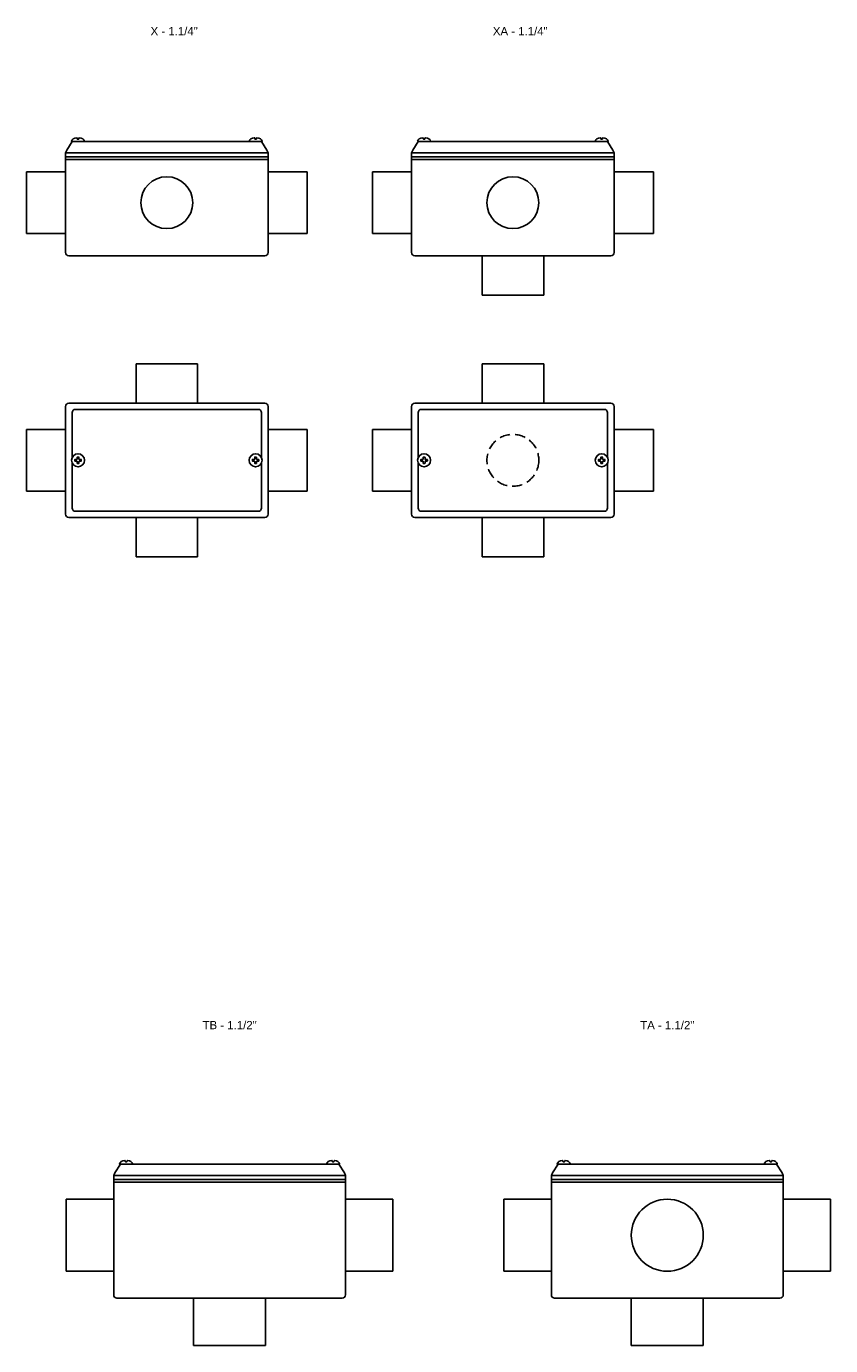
# Model space of a CAD drawing. Header units: millimetres. Extents: x -1637 to 3313, y 823 to 4086.
# Tile 12 of 18: x 2268 to 2760, y 1546 to 2353. Entities that reach past the tile are written whole.
import ezdxf
from ezdxf.enums import TextEntityAlignment as Align

# ---------------------------------------------------------------- set-up
doc = ezdxf.new("R2010")
doc.units = ezdxf.units.MM
doc.linetypes.add('HIDDEN', pattern=[9.525, 6.35, -3.175])
doc.layers.add('CONDULETE', color=8, linetype='Continuous')
doc.layers.add('FURO VASADO', color=251, linetype='HIDDEN')
doc.styles.get("Standard").update_dxf_attribs({"font": 'arial.ttf'})

msp = doc.modelspace()

# ---------------------------------------------------------------- linework, layer by layer
at = {"layer": 'CONDULETE'}
for p, q in [((2291.77, 2275.81), (2292.5, 2277.47)), ((2295.87, 2282.68), (2292.5, 2277.47)), ((2303.17, 2282.68), (2295.62, 2282.68)), ((2298.88, 2284.31), (2298.82, 2284.87)), ((2299.39, 2284.13), (2299.07, 2284.13)), ((2299.39, 2284.13), (2299.71, 2284.13)), ((2299.91, 2284.31), (2299.96, 2284.87)), ((2303.17, 2282.68), (2404.38, 2282.68)), ((2404.38, 2282.68), (2411.92, 2282.68)), ((2407.63, 2284.31), (2407.58, 2284.87)), ((2408.15, 2284.13), (2407.83, 2284.13)), ((2408.15, 2284.13), (2408.47, 2284.13)), ((2408.67, 2284.31), (2408.72, 2284.87)), ((2411.68, 2282.68), (2415.05, 2277.47)), ((2415.77, 2275.81), (2415.05, 2277.47)), ((2503.68, 2275.81), (2504.4, 2277.47)), ((2507.77, 2282.68), (2504.4, 2277.47)), ((2515.07, 2282.68), (2507.53, 2282.68)), ((2510.78, 2284.31), (2510.73, 2284.87)), ((2511.3, 2284.13), (2510.98, 2284.13)), ((2511.3, 2284.13), (2511.62, 2284.13)), ((2511.82, 2284.31), (2511.87, 2284.87)), ((2515.07, 2282.68), (2616.28, 2282.68)), ((2616.28, 2282.68), (2623.83, 2282.68)), ((2619.53, 2284.31), (2619.48, 2284.87)), ((2620.05, 2284.13), (2619.73, 2284.13)), ((2620.05, 2284.13), (2620.37, 2284.13)), ((2620.57, 2284.31), (2620.62, 2284.87)), ((2623.58, 2282.68), (2626.95, 2277.47)), ((2627.68, 2275.81), (2626.95, 2277.47)), ((2291.77, 2275.81), (2291.77, 2214.68)), ((2291.77, 2275.81), (2415.77, 2275.81)), ((2291.77, 2273.34), (2415.77, 2273.34)), ((2291.77, 2271.68), (2415.77, 2271.68)), ((2415.77, 2214.68), (2415.77, 2275.81)), ((2503.68, 2275.81), (2503.68, 2214.68)), ((2503.68, 2275.81), (2627.68, 2275.81)), ((2503.68, 2273.34), (2627.68, 2273.34)), ((2503.68, 2271.68), (2627.68, 2271.68)), ((2627.68, 2214.68), (2627.68, 2275.81)), ((2291.77, 2264.12), (2267.77, 2264.12)), ((2267.77, 2264.12), (2267.77, 2226.37)), ((2415.77, 2264.12), (2439.77, 2264.12)), ((2439.77, 2264.12), (2439.77, 2226.37)), ((2503.68, 2264.12), (2479.68, 2264.12)), ((2479.68, 2264.12), (2479.68, 2226.37)), ((2627.68, 2264.12), (2651.68, 2264.12)), ((2651.68, 2264.12), (2651.68, 2226.37)), ((2267.77, 2226.37), (2291.77, 2226.37)), ((2439.77, 2226.37), (2415.77, 2226.37)), ((2479.68, 2226.37), (2503.68, 2226.37)), ((2651.68, 2226.37), (2627.68, 2226.37)), ((2293.77, 2212.68), (2413.77, 2212.68)), ((2505.68, 2212.68), (2625.68, 2212.68)), ((2546.8, 2188.68), (2546.8, 2212.68)), ((2584.55, 2212.68), (2584.55, 2188.68)), ((2584.55, 2188.68), (2546.8, 2188.68)), ((2372.65, 2146.56), (2334.9, 2146.56)), ((2334.9, 2146.56), (2334.9, 2122.56)), ((2372.65, 2122.56), (2372.65, 2146.56)), ((2584.55, 2146.56), (2546.8, 2146.56)), ((2546.8, 2146.56), (2546.8, 2122.56)), ((2584.55, 2122.56), (2584.55, 2146.56)), ((2291.77, 2120.56), (2291.77, 2054.56)), ((2293.77, 2122.56), (2413.77, 2122.56)), ((2295.87, 2116.76), (2295.87, 2089.42)), ((2297.87, 2118.76), (2409.68, 2118.76)), ((2411.68, 2116.76), (2411.68, 2089.42)), ((2415.77, 2120.56), (2415.77, 2054.56)), ((2503.68, 2120.56), (2503.68, 2054.56)), ((2505.68, 2122.56), (2625.68, 2122.56)), ((2507.77, 2116.76), (2507.77, 2089.42)), ((2509.77, 2118.76), (2621.58, 2118.76)), ((2623.58, 2116.76), (2623.58, 2089.42)), ((2627.68, 2120.56), (2627.68, 2054.56)), ((2291.77, 2106.43), (2267.77, 2106.43)), ((2267.77, 2106.43), (2267.77, 2068.68)), ((2415.77, 2106.43), (2439.77, 2106.43)), ((2439.77, 2106.43), (2439.77, 2068.68)), ((2503.68, 2106.43), (2479.68, 2106.43)), ((2479.68, 2106.43), (2479.68, 2068.68)), ((2627.68, 2106.43), (2651.68, 2106.43)), ((2651.68, 2106.43), (2651.68, 2068.68)), ((2295.87, 2085.69), (2295.87, 2058.35)), ((2295.87, 2085.69), (2295.87, 2058.35)), ((2297.4, 2087.56), (2297.4, 2087.93)), ((2297.4, 2087.56), (2297.4, 2087.19)), ((2297.6, 2088.13), (2298.66, 2088.13)), ((2297.6, 2086.99), (2298.66, 2086.99)), ((2298.82, 2089.35), (2298.82, 2088.29)), ((2298.82, 2085.76), (2298.82, 2086.83)), ((2299.39, 2089.55), (2299.02, 2089.55)), ((2299.39, 2085.56), (2299.02, 2085.56)), ((2299.39, 2089.55), (2299.76, 2089.55)), ((2299.39, 2085.56), (2299.76, 2085.56)), ((2299.96, 2089.35), (2299.96, 2088.29)), ((2299.96, 2085.76), (2299.96, 2086.83)), ((2301.19, 2088.13), (2300.12, 2088.13)), ((2301.19, 2086.99), (2300.12, 2086.99)), ((2301.39, 2087.56), (2301.39, 2087.93)), ((2301.39, 2087.56), (2301.39, 2087.19)), ((2406.15, 2087.56), (2406.15, 2087.93)), ((2406.15, 2087.56), (2406.15, 2087.19)), ((2406.35, 2088.13), (2407.42, 2088.13)), ((2406.35, 2086.99), (2407.42, 2086.99)), ((2407.58, 2089.35), (2407.58, 2088.29)), ((2407.58, 2085.76), (2407.58, 2086.83)), ((2408.15, 2089.55), (2407.78, 2089.55)), ((2408.15, 2085.56), (2407.78, 2085.56)), ((2408.15, 2089.55), (2408.52, 2089.55)), ((2408.15, 2085.56), (2408.52, 2085.56)), ((2408.72, 2089.35), (2408.72, 2088.29)), ((2408.72, 2085.76), (2408.72, 2086.83)), ((2409.94, 2088.13), (2408.88, 2088.13)), ((2409.94, 2086.99), (2408.88, 2086.99)), ((2410.14, 2087.56), (2410.14, 2087.93)), ((2410.14, 2087.56), (2410.14, 2087.19)), ((2411.68, 2085.69), (2411.68, 2058.35)), ((2411.68, 2085.69), (2411.68, 2058.35)), ((2507.77, 2085.69), (2507.77, 2058.35)), ((2507.77, 2085.69), (2507.77, 2058.35)), ((2509.3, 2087.56), (2509.3, 2087.93)), ((2509.3, 2087.56), (2509.3, 2087.19)), ((2509.5, 2088.13), (2510.57, 2088.13)), ((2509.5, 2086.99), (2510.57, 2086.99)), ((2510.73, 2089.35), (2510.73, 2088.29)), ((2510.73, 2085.76), (2510.73, 2086.83)), ((2511.3, 2089.55), (2510.93, 2089.55)), ((2511.3, 2085.56), (2510.93, 2085.56)), ((2511.3, 2089.55), (2511.67, 2089.55)), ((2511.3, 2085.56), (2511.67, 2085.56)), ((2511.87, 2089.35), (2511.87, 2088.29)), ((2511.87, 2085.76), (2511.87, 2086.83)), ((2513.09, 2088.13), (2512.03, 2088.13)), ((2513.09, 2086.99), (2512.03, 2086.99)), ((2513.29, 2087.56), (2513.29, 2087.93)), ((2513.29, 2087.56), (2513.29, 2087.19)), ((2618.06, 2087.56), (2618.06, 2087.93)), ((2618.06, 2087.56), (2618.06, 2087.19)), ((2618.26, 2088.13), (2619.32, 2088.13)), ((2618.26, 2086.99), (2619.32, 2086.99)), ((2619.48, 2089.35), (2619.48, 2088.29)), ((2619.48, 2085.76), (2619.48, 2086.83)), ((2620.05, 2089.55), (2619.68, 2089.55)), ((2620.05, 2085.56), (2619.68, 2085.56)), ((2620.05, 2089.55), (2620.42, 2089.55)), ((2620.05, 2085.56), (2620.42, 2085.56)), ((2620.62, 2089.35), (2620.62, 2088.29)), ((2620.62, 2085.76), (2620.62, 2086.83)), ((2621.85, 2088.13), (2620.78, 2088.13)), ((2621.85, 2086.99), (2620.78, 2086.99)), ((2622.05, 2087.56), (2622.05, 2087.93)), ((2622.05, 2087.56), (2622.05, 2087.19)), ((2623.58, 2085.69), (2623.58, 2058.35)), ((2623.58, 2085.69), (2623.58, 2058.35)), ((2267.77, 2068.68), (2291.77, 2068.68)), ((2439.77, 2068.68), (2415.77, 2068.68)), ((2479.68, 2068.68), (2503.68, 2068.68)), ((2651.68, 2068.68), (2627.68, 2068.68)), ((2293.77, 2052.56), (2413.77, 2052.56)), ((2297.87, 2056.35), (2409.68, 2056.35)), ((2334.9, 2028.56), (2334.9, 2052.56)), ((2372.65, 2052.56), (2372.65, 2028.56)), ((2505.68, 2052.56), (2625.68, 2052.56)), ((2509.77, 2056.35), (2621.58, 2056.35)), ((2546.8, 2028.56), (2546.8, 2052.56)), ((2584.55, 2052.56), (2584.55, 2028.56)), ((2372.65, 2028.56), (2334.9, 2028.56)), ((2584.55, 2028.56), (2546.8, 2028.56)), ((2325.33, 1656.65), (2321.96, 1651.44)), ((2332.63, 1656.65), (2325.08, 1656.65)), ((2328.34, 1658.28), (2328.29, 1658.84)), ((2328.86, 1658.1), (2328.54, 1658.1)), ((2328.86, 1658.1), (2329.18, 1658.1)), ((2329.37, 1658.28), (2329.43, 1658.84)), ((2332.63, 1656.65), (2451.84, 1656.65)), ((2451.84, 1656.65), (2459.38, 1656.65)), ((2455.09, 1658.28), (2455.04, 1658.84)), ((2455.61, 1658.1), (2455.29, 1658.1)), ((2455.61, 1658.1), (2455.93, 1658.1)), ((2456.13, 1658.28), (2456.18, 1658.84)), ((2459.14, 1656.65), (2462.51, 1651.44)), ((2593.33, 1656.65), (2589.96, 1651.44)), ((2600.63, 1656.65), (2593.08, 1656.65)), ((2596.34, 1658.28), (2596.29, 1658.84)), ((2596.86, 1658.1), (2596.54, 1658.1)), ((2596.86, 1658.1), (2597.18, 1658.1)), ((2597.38, 1658.28), (2597.43, 1658.84)), ((2600.63, 1656.65), (2719.84, 1656.65)), ((2719.84, 1656.65), (2727.38, 1656.65)), ((2723.09, 1658.28), (2723.04, 1658.84)), ((2723.61, 1658.1), (2723.29, 1658.1)), ((2723.61, 1658.1), (2723.93, 1658.1)), ((2724.13, 1658.28), (2724.18, 1658.84)), ((2727.14, 1656.65), (2730.51, 1651.44)), ((2321.23, 1649.78), (2321.96, 1651.44)), ((2321.23, 1649.78), (2321.23, 1576.65)), ((2321.23, 1649.78), (2463.23, 1649.78)), ((2463.23, 1649.78), (2462.51, 1651.44)), ((2463.23, 1576.65), (2463.23, 1649.78)), ((2589.23, 1649.78), (2589.96, 1651.44)), ((2589.23, 1649.78), (2589.23, 1576.65)), ((2589.23, 1649.78), (2731.23, 1649.78)), ((2731.23, 1649.78), (2730.51, 1651.44)), ((2731.23, 1576.65), (2731.23, 1649.78)), ((2321.23, 1647.31), (2463.23, 1647.31)), ((2321.23, 1645.65), (2463.23, 1645.65)), ((2589.23, 1647.31), (2731.23, 1647.31)), ((2589.23, 1645.65), (2731.23, 1645.65)), ((2321.23, 1635.27), (2292.23, 1635.27)), ((2292.23, 1635.27), (2292.23, 1591.17)), ((2463.23, 1635.27), (2492.23, 1635.27)), ((2492.23, 1635.27), (2492.23, 1591.17)), ((2589.23, 1635.27), (2560.23, 1635.27)), ((2560.23, 1635.27), (2560.23, 1591.17)), ((2731.23, 1635.27), (2760.23, 1635.27)), ((2760.23, 1635.27), (2760.23, 1591.17)), ((2292.23, 1591.17), (2321.23, 1591.17)), ((2492.23, 1591.17), (2463.23, 1591.17)), ((2560.23, 1591.17), (2589.23, 1591.17)), ((2760.23, 1591.17), (2731.23, 1591.17)), ((2323.23, 1574.65), (2461.23, 1574.65)), ((2370.18, 1574.65), (2370.18, 1545.65)), ((2414.28, 1545.65), (2414.28, 1574.65)), ((2591.23, 1574.65), (2729.23, 1574.65)), ((2638.18, 1574.65), (2638.18, 1545.65)), ((2682.28, 1545.65), (2682.28, 1574.65)), ((2370.18, 1545.65), (2414.28, 1545.65)), ((2638.18, 1545.65), (2682.28, 1545.65))]:
    msp.add_line(p, q, dxfattribs=at)
for centre, radius in [((2353.77, 2245.24), 15.88), ((2565.68, 2245.24), 15.88), ((2299.39, 2087.56), 3.99), ((2408.15, 2087.56), 3.99), ((2511.3, 2087.56), 3.99), ((2620.05, 2087.56), 3.99), ((2660.23, 1613.22), 22.05)]:
    msp.add_circle(centre, radius, dxfattribs=at)
for centre, radius, start, end in [((2295.62, 2282.88), 0.2, 170.96153, 270), ((2298.63, 2284.85), 0.2, 5.15271, 97.00038), ((2299.07, 2284.33), 0.2, 185.15271, 270), ((2299.71, 2284.33), 0.2, 270, 354.84729), ((2300.16, 2284.85), 0.2, 82.99962, 174.84729), ((2303.17, 2282.88), 0.2, 270, 9.03847), ((2404.38, 2282.88), 0.2, 170.96153, 270), ((2407.38, 2284.85), 0.2, 5.15271, 97.00038), ((2407.83, 2284.33), 0.2, 185.15271, 270), ((2408.47, 2284.33), 0.2, 270, 354.84729), ((2408.92, 2284.85), 0.2, 82.99962, 174.84729), ((2411.92, 2282.88), 0.2, 270, 9.03847), ((2507.53, 2282.88), 0.2, 170.96153, 270), ((2510.53, 2284.85), 0.2, 5.15271, 97.00038), ((2510.98, 2284.33), 0.2, 185.15271, 270), ((2511.62, 2284.33), 0.2, 270, 354.84729), ((2512.07, 2284.85), 0.2, 82.99962, 174.84729), ((2515.07, 2282.88), 0.2, 270, 9.03847), ((2616.28, 2282.88), 0.2, 170.96153, 270), ((2619.28, 2284.85), 0.2, 5.15271, 97.00038), ((2619.73, 2284.33), 0.2, 185.15271, 270), ((2620.37, 2284.33), 0.2, 270, 354.84729), ((2620.82, 2284.85), 0.2, 82.99962, 174.84729), ((2623.83, 2282.88), 0.2, 270, 9.03847), ((2293.77, 2214.68), 2, 180, 270), ((2413.77, 2214.68), 2, 270, 0), ((2505.68, 2214.68), 2, 180, 270), ((2625.68, 2214.68), 2, 270, 0), ((2293.77, 2120.56), 2, 90, 180), ((2297.87, 2116.76), 2, 90, 180), ((2409.68, 2116.76), 2, 0, 90), ((2413.77, 2120.56), 2, 0, 90), ((2505.68, 2120.56), 2, 90, 180), ((2509.77, 2116.76), 2, 90, 180), ((2621.58, 2116.76), 2, 0, 90), ((2625.68, 2120.56), 2, 0, 90), ((2297.6, 2087.93), 0.2, 90, 180), ((2297.6, 2087.19), 0.2, 180, 270), ((2298.66, 2088.29), 0.16, 270, 0), ((2298.66, 2086.83), 0.16, 0, 90), ((2299.02, 2089.35), 0.2, 90, 180), ((2299.02, 2085.76), 0.2, 180, 270), ((2299.76, 2089.35), 0.2, 0, 90), ((2299.76, 2085.76), 0.2, 270, 0), ((2300.12, 2088.29), 0.16, 180, 270), ((2300.12, 2086.83), 0.16, 90, 180), ((2301.19, 2087.93), 0.2, 0, 90), ((2301.19, 2087.19), 0.2, 270, 0), ((2406.35, 2087.93), 0.2, 90, 180), ((2406.35, 2087.19), 0.2, 180, 270), ((2407.42, 2088.29), 0.16, 270, 0), ((2407.42, 2086.83), 0.16, 0, 90), ((2407.78, 2089.35), 0.2, 90, 180), ((2407.78, 2085.76), 0.2, 180, 270), ((2408.52, 2089.35), 0.2, 0, 90), ((2408.52, 2085.76), 0.2, 270, 0), ((2408.88, 2088.29), 0.16, 180, 270), ((2408.88, 2086.83), 0.16, 90, 180), ((2409.94, 2087.93), 0.2, 0, 90), ((2409.94, 2087.19), 0.2, 270, 0), ((2509.5, 2087.93), 0.2, 90, 180), ((2509.5, 2087.19), 0.2, 180, 270), ((2510.57, 2088.29), 0.16, 270, 0), ((2510.57, 2086.83), 0.16, 0, 90), ((2510.93, 2089.35), 0.2, 90, 180), ((2510.93, 2085.76), 0.2, 180, 270), ((2511.67, 2089.35), 0.2, 0, 90), ((2511.67, 2085.76), 0.2, 270, 0), ((2512.03, 2088.29), 0.16, 180, 270), ((2512.03, 2086.83), 0.16, 90, 180), ((2513.09, 2087.93), 0.2, 0, 90), ((2513.09, 2087.19), 0.2, 270, 0), ((2618.26, 2087.93), 0.2, 90, 180), ((2618.26, 2087.19), 0.2, 180, 270), ((2619.32, 2088.29), 0.16, 270, 0), ((2619.32, 2086.83), 0.16, 0, 90), ((2619.68, 2089.35), 0.2, 90, 180), ((2619.68, 2085.76), 0.2, 180, 270), ((2620.42, 2089.35), 0.2, 0, 90), ((2620.42, 2085.76), 0.2, 270, 0), ((2620.78, 2088.29), 0.16, 180, 270), ((2620.78, 2086.83), 0.16, 90, 180), ((2621.85, 2087.93), 0.2, 0, 90), ((2621.85, 2087.19), 0.2, 270, 0), ((2293.77, 2054.56), 2, 180, 270), ((2297.87, 2058.35), 2, 180, 270), ((2409.68, 2058.35), 2, 270, 0), ((2413.77, 2054.56), 2, 270, 0), ((2505.68, 2054.56), 2, 180, 270), ((2509.77, 2058.35), 2, 180, 270), ((2621.58, 2058.35), 2, 270, 0), ((2625.68, 2054.56), 2, 270, 0), ((2325.08, 1656.85), 0.2, 170.96153, 270), ((2328.09, 1658.82), 0.2, 5.15271, 97.00038), ((2328.54, 1658.3), 0.2, 185.15271, 270), ((2329.18, 1658.3), 0.2, 270, 354.84729), ((2329.62, 1658.82), 0.2, 82.99962, 174.84729), ((2332.63, 1656.85), 0.2, 270, 9.03847), ((2451.84, 1656.85), 0.2, 170.96153, 270), ((2454.84, 1658.82), 0.2, 5.15271, 97.00038), ((2455.29, 1658.3), 0.2, 185.15271, 270), ((2455.93, 1658.3), 0.2, 270, 354.84729), ((2456.38, 1658.82), 0.2, 82.99962, 174.84729), ((2459.38, 1656.85), 0.2, 270, 9.03847), ((2593.08, 1656.85), 0.2, 170.96153, 270), ((2596.09, 1658.82), 0.2, 5.15271, 97.00038), ((2596.54, 1658.3), 0.2, 185.15271, 270), ((2597.18, 1658.3), 0.2, 270, 354.84729), ((2597.63, 1658.82), 0.2, 82.99962, 174.84729), ((2600.63, 1656.85), 0.2, 270, 9.03847), ((2719.84, 1656.85), 0.2, 170.96153, 270), ((2722.84, 1658.82), 0.2, 5.15271, 97.00038), ((2723.29, 1658.3), 0.2, 185.15271, 270), ((2723.93, 1658.3), 0.2, 270, 354.84729), ((2724.38, 1658.82), 0.2, 82.99962, 174.84729), ((2727.38, 1656.85), 0.2, 270, 9.03847), ((2323.23, 1576.65), 2, 180, 270), ((2461.23, 1576.65), 2, 270, 0), ((2591.23, 1576.65), 2, 180, 270), ((2729.23, 1576.65), 2, 270, 0)]:
    msp.add_arc(centre, radius, start, end, dxfattribs=at)
for centre, major_axis, start_param, end_param in [((2299.39, 2282.68), (-3.99, 0), -1.37064, -0.095985), ((2299.39, 2282.68), (3.99, 0), 0.095985, 1.37064), ((2511.3, 2282.68), (-3.99, 0), -1.37064, -0.095985), ((2511.3, 2282.68), (3.99, 0), 0.095985, 1.37064), ((2328.86, 1656.65), (3.99, 0), 1.770953, 3.045608), ((2328.86, 1656.65), (3.99, 0), 0.095985, 1.37064), ((2596.86, 1656.65), (3.99, 0), 1.770953, 3.045608), ((2596.86, 1656.65), (3.99, 0), 0.095985, 1.37064)]:
    msp.add_ellipse(centre, major_axis=major_axis, ratio=0.605263, start_param=start_param, end_param=end_param, dxfattribs=at)
at = {"layer": 'CONDULETE', "extrusion": (0, 0, -1)}
for centre, start_param, end_param in [((2408.15, 2282.68), 0.095985, 1.37064), ((2408.15, 2282.68), 1.770953, 3.045608), ((2620.05, 2282.68), 0.095985, 1.37064), ((2620.05, 2282.68), 1.770953, 3.045608), ((2455.61, 1656.65), 0.095985, 1.37064), ((2455.61, 1656.65), 1.770953, 3.045608), ((2723.61, 1656.65), 0.095985, 1.37064), ((2723.61, 1656.65), 1.770953, 3.045608)]:
    msp.add_ellipse(centre, major_axis=(-3.99, 0), ratio=0.605263, start_param=start_param, end_param=end_param, dxfattribs=at)
at = {"layer": 'FURO VASADO', "linetype": 'HIDDEN'}
msp.add_circle((2565.68, 2087.56), 15.88, dxfattribs=at)

# ---------------------------------------------------------------- texts
at = {"color": 1}
for s, p in [('X - 1.1/4"', (2358.27, 2347.76)), ('XA - 1.1/4"', (2570.18, 2347.76)), ('TB - 1.1/2"', (2392.23, 1739.34)), ('TA - 1.1/2"', (2660.23, 1739.34))]:
    msp.add_text(s, height=5, dxfattribs=at).set_placement(p, align=Align.CENTER)

doc.saveas('drawing.dxf')
